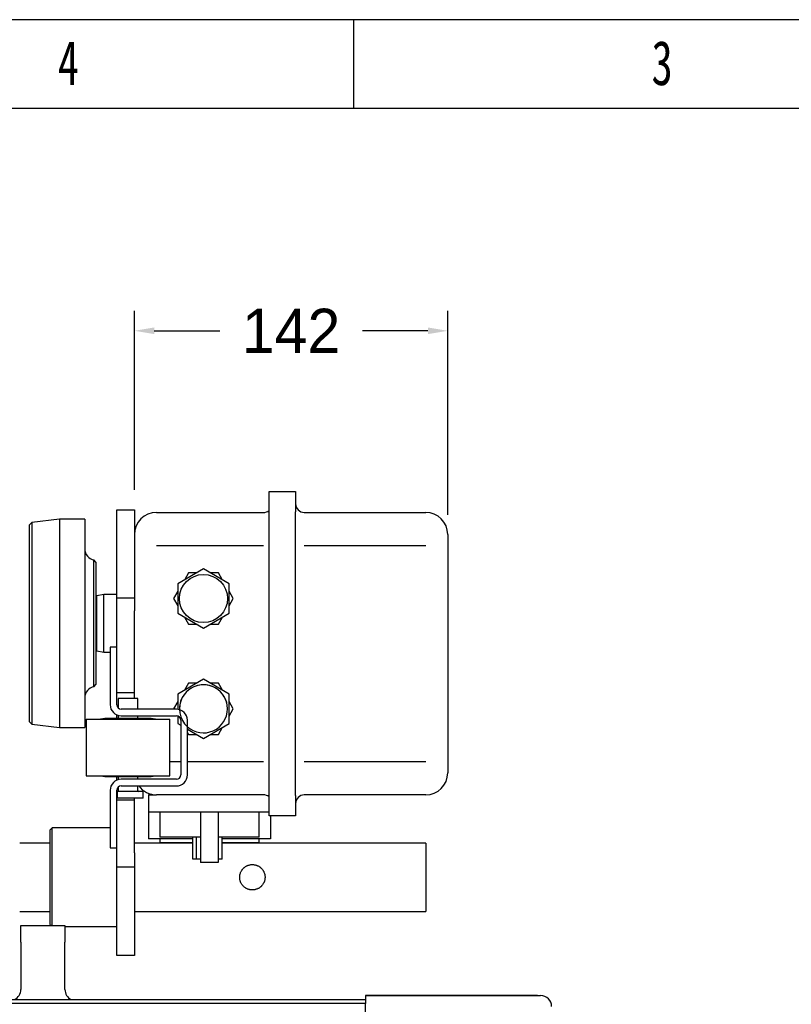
# Model space of a CAD drawing. Header units: millimetres. Extents: x -4265 to -1871, y -660 to 1033.
# Tile 41 of 42: x -2870 to -2520, y 587 to 1033. Entities that reach past the tile are written whole.
import ezdxf

# ---------------------------------------------------------------- set-up
doc = ezdxf.new("R2010")
doc.units = ezdxf.units.MM
doc.styles.add('样式 1', font='SimSun.ttf', dxfattribs={"width": 0.7, "height": 2.5})
doc.dimstyles.get("Standard").update_dxf_attribs({"dimtxt": 20, "dimasz": 9, "dimexe": 9, "dimexo": 9, "dimgap": 9, "dimtad": 0, "dimtih": 1, "dimtoh": 1, "dimdsep": 46, "dimtxsty": 'Standard', "dimcen": 0.09, "dimadec": 0, "dimazin": 0, "dimtfac": 1, "dimtofl": 0, "dimtmove": 0, "dimatfit": 3, "dimfxl": 0, "dimtolj": 1, "dimtzin": 0, "dimarcsym": 0})

# ---------------------------------------------------------------- blocks, each defined once
blk = doc.blocks.new('1')
at = {"lineweight": -3}
for p, q in [((5088.78, 1635.52), (2821.47, 1635.52)), ((4286.25, 1597.34), (4286.25, 1635.52)), ((5050.61, 1597.34), (2859.64, 1597.34))]:
    blk.add_line(p, q, dxfattribs=at)
at = {"lineweight": -3, "char_height": 19.0852, "attachment_point": 1, "style": '样式 1'}
for s, insert, width in [('{\\fSimSun|b0|i0|c134|p2;4}', (4159.16, 1626.51), 9.306), ('{\\fSimSun|b0|i0|c134|p2;3}', (4413.95, 1626.51), 7.9804)]:
    blk.add_mtext(s, dxfattribs=dict(at, insert=insert, width=width))
blk = doc.blocks.new('*D20')
at = {"color": 0, "lineweight": -2}
for p, q in [((-2817.93, 819.78), (-2817.93, 900.89)), ((-2675.93, 808.53), (-2675.93, 900.89)), ((-2808.93, 891.89), (-2779.26, 891.89)), ((-2684.93, 891.89), (-2714.6, 891.89))]:
    blk.add_line(p, q, dxfattribs=at)
at = {"color": 0, "lineweight": 18}
for points in [[(-2808.93, 893.39), (-2808.93, 890.39), (-2817.93, 891.89)], [(-2684.93, 893.39), (-2684.93, 890.39), (-2675.93, 891.89)]]:
    blk.add_solid(points, dxfattribs=at)
at = {"layer": 'Defpoints', "color": 0, "lineweight": 18}
for p in [(-2675.93, 891.89), (-2817.93, 810.78), (-2675.93, 799.53)]:
    blk.add_point(p, dxfattribs=at)
at = {"color": 0, "lineweight": 18, "insert": (-2746.93, 891.89), "char_height": 20, "attachment_point": 5}
blk.add_mtext('\\A1;142', dxfattribs=at)

msp = doc.modelspace()

# ---------------------------------------------------------------- linework, layer by layer
for p, q in [((-2756.928, 819.027), (-2744.928, 819.027)), ((-2756.928, 819.027), (-2744.928, 819.027)), ((-2756.928, 809.777), (-2756.928, 819.027)), ((-2744.928, 819.027), (-2744.928, 809.777)), ((-2825.928, 810.777), (-2817.928, 810.777)), ((-2825.928, 809.459), (-2825.928, 810.777)), ((-2825.928, 810.777), (-2817.928, 810.777)), ((-2825.928, 773.656), (-2825.928, 809.459)), ((-2817.928, 810.777), (-2817.928, 809.459)), ((-2817.928, 809.459), (-2817.928, 773.656)), ((-2807.928, 809.527), (-2759.428, 809.527)), ((-2807.928, 809.527), (-2759.428, 809.527)), ((-2756.928, 681.277), (-2756.928, 809.777)), ((-2744.928, 681.277), (-2744.928, 809.777)), ((-2740.928, 809.527), (-2685.928, 809.527)), ((-2740.928, 809.527), (-2685.928, 809.527)), ((-2864.435, 805.045), (-2865.428, 803.927)), ((-2865.428, 714.627), (-2865.428, 803.927)), ((-2851.928, 806.527), (-2864.435, 805.045)), ((-2864.435, 805.045), (-2864.435, 713.509)), ((-2851.928, 806.527), (-2851.928, 712.027)), ((-2840.428, 806.527), (-2851.928, 806.527)), ((-2840.428, 806.527), (-2840.428, 712.027)), ((-2675.928, 799.527), (-2675.928, 790.397)), ((-2675.928, 799.527), (-2675.928, 790.385)), ((-2807.928, 794.527), (-2759.428, 794.527)), ((-2740.928, 794.527), (-2685.928, 794.527)), ((-2675.928, 790.385), (-2675.928, 700.669)), ((-2836.262, 730.507), (-2836.262, 788.047)), ((-2835.428, 787.061), (-2836.262, 788.047)), ((-2835.428, 787.061), (-2835.428, 731.493)), ((-2786.628, 783.921), (-2798.228, 777.224)), ((-2793.383, 782.227), (-2795.294, 778.919)), ((-2789.563, 782.227), (-2793.383, 782.227)), ((-2775.028, 777.224), (-2786.628, 783.921)), ((-2779.873, 782.227), (-2783.694, 782.227)), ((-2777.963, 778.919), (-2779.873, 782.227)), ((-2798.228, 777.224), (-2798.228, 763.83)), ((-2775.028, 763.83), (-2775.028, 777.224)), ((-2831.728, 772.377), (-2834.928, 771.777)), ((-2831.728, 746.177), (-2831.728, 772.377)), ((-2825.928, 772.377), (-2831.728, 772.377)), ((-2825.928, 764.974), (-2825.928, 773.656)), ((-2817.928, 773.656), (-2817.928, 764.974)), ((-2798.228, 773.835), (-2800.138, 770.527)), ((-2773.118, 770.527), (-2775.029, 773.835)), ((-2834.928, 771.777), (-2835.428, 771.777)), ((-2834.928, 746.777), (-2834.928, 771.777)), ((-2825.928, 770.777), (-2817.928, 770.777)), ((-2800.138, 770.527), (-2798.228, 767.219)), ((-2775.029, 767.219), (-2773.118, 770.527)), ((-2825.928, 748.477), (-2825.928, 764.974)), ((-2817.928, 737.777), (-2817.928, 764.974)), ((-2798.228, 763.83), (-2786.628, 757.132)), ((-2786.628, 757.132), (-2775.028, 763.83)), ((-2795.294, 762.135), (-2793.383, 758.827)), ((-2793.383, 758.827), (-2789.563, 758.827)), ((-2783.694, 758.827), (-2779.873, 758.827)), ((-2779.873, 758.827), (-2777.963, 762.135)), ((-2835.428, 746.777), (-2834.928, 746.777)), ((-2834.928, 746.777), (-2831.728, 746.177)), ((-2831.728, 746.177), (-2828.928, 746.177)), ((-2825.928, 748.477), (-2828.928, 748.477)), ((-2828.928, 748.477), (-2828.928, 722.377)), ((-2825.928, 722.377), (-2825.928, 748.477)), ((-2817.928, 727.777), (-2817.928, 737.777)), ((-2786.628, 733.921), (-2798.228, 727.224)), ((-2793.383, 732.227), (-2795.294, 728.919)), ((-2789.563, 732.227), (-2793.383, 732.227)), ((-2775.028, 727.224), (-2786.628, 733.921)), ((-2779.873, 732.227), (-2783.694, 732.227)), ((-2777.963, 728.919), (-2779.873, 732.227)), ((-2836.262, 730.507), (-2835.428, 731.493)), ((-2817.928, 727.777), (-2825.928, 727.777)), ((-2817.928, 727.777), (-2825.928, 727.777)), ((-2817.928, 725.177), (-2817.928, 727.777)), ((-2820.828, 725.177), (-2825.278, 725.177)), ((-2825.278, 725.177), (-2825.278, 720.901)), ((-2816.378, 725.177), (-2820.828, 725.177)), ((-2816.378, 720.377), (-2816.378, 725.177)), ((-2798.228, 723.835), (-2800.138, 720.527)), ((-2798.228, 727.224), (-2798.228, 720.328)), ((-2773.118, 720.527), (-2775.029, 723.835)), ((-2775.028, 713.83), (-2775.028, 727.224)), ((-2798.928, 720.377), (-2823.928, 720.377)), ((-2800.138, 720.527), (-2800.052, 720.377)), ((-2775.029, 717.219), (-2773.118, 720.527)), ((-2865.428, 714.627), (-2864.435, 713.509)), ((-2839.778, 715.777), (-2801.878, 715.777)), ((-2839.778, 715.777), (-2839.778, 690.177)), ((-2831.328, 716.177), (-2833.328, 715.777)), ((-2820.828, 716.177), (-2831.328, 716.177)), ((-2825.928, 716.177), (-2825.928, 717.777)), ((-2825.278, 717.562), (-2825.278, 716.176)), ((-2823.928, 717.377), (-2798.928, 717.377)), ((-2810.328, 716.177), (-2820.828, 716.177)), ((-2816.378, 716.177), (-2816.378, 717.376)), ((-2808.328, 715.777), (-2810.328, 716.177)), ((-2801.878, 690.177), (-2801.878, 715.777)), ((-2798.252, 717.259), (-2798.228, 717.219)), ((-2798.228, 717.25), (-2798.228, 713.83)), ((-2796.928, 715.377), (-2796.928, 690.577)), ((-2793.928, 690.577), (-2793.928, 715.377)), ((-2864.435, 713.509), (-2851.928, 712.027)), ((-2851.928, 712.027), (-2840.428, 712.027)), ((-2798.228, 713.83), (-2796.928, 713.079)), ((-2793.928, 711.347), (-2786.628, 707.132)), ((-2793.928, 709.771), (-2793.383, 708.827)), ((-2786.628, 707.132), (-2775.028, 713.83)), ((-2779.873, 708.827), (-2777.963, 712.135)), ((-2793.383, 708.827), (-2789.563, 708.827)), ((-2783.694, 708.827), (-2779.873, 708.827)), ((-2796.928, 696.527), (-2801.878, 696.527)), ((-2759.428, 696.527), (-2793.928, 696.527)), ((-2685.928, 696.527), (-2740.928, 696.527)), ((-2675.928, 700.669), (-2675.928, 691.527)), ((-2839.778, 690.177), (-2801.878, 690.177)), ((-2833.328, 690.177), (-2831.328, 689.777)), ((-2831.328, 689.777), (-2820.828, 689.777)), ((-2825.928, 689.077), (-2825.928, 689.777)), ((-2825.928, 688.159), (-2825.928, 689.077)), ((-2825.278, 689.777), (-2825.278, 688.391)), ((-2798.928, 688.577), (-2823.928, 688.577)), ((-2820.828, 689.777), (-2810.328, 689.777)), ((-2816.378, 688.577), (-2816.378, 689.778)), ((-2810.328, 689.777), (-2808.328, 690.177)), ((-2828.928, 683.577), (-2828.928, 657.477)), ((-2825.928, 657.477), (-2825.928, 683.577)), ((-2813.928, 682.977), (-2825.728, 682.977)), ((-2825.728, 682.977), (-2825.728, 679.977)), ((-2825.278, 685.053), (-2825.278, 683.474)), ((-2823.928, 685.577), (-2798.928, 685.577)), ((-2816.378, 683.477), (-2816.378, 685.578)), ((-2813.928, 679.977), (-2813.928, 682.977)), ((-2817.928, 679.077), (-2825.928, 679.077)), ((-2813.928, 679.977), (-2825.728, 679.977)), ((-2817.928, 679.077), (-2817.928, 679.977)), ((-2817.928, 669.077), (-2817.928, 679.077)), ((-2811.428, 681.527), (-2811.578, 681.527)), ((-2811.578, 681.527), (-2811.578, 661.527)), ((-2811.428, 673.727), (-2811.428, 681.527)), ((-2811.428, 681.527), (-2807.928, 681.527)), ((-2811.428, 673.727), (-2811.428, 681.527)), ((-2759.428, 681.527), (-2807.928, 681.527)), ((-2759.428, 681.527), (-2807.928, 681.527)), ((-2756.928, 672.027), (-2756.928, 681.277)), ((-2744.928, 681.277), (-2744.928, 672.027)), ((-2685.928, 681.527), (-2740.928, 681.527)), ((-2685.928, 681.527), (-2740.928, 681.527)), ((-2806.428, 673.727), (-2811.428, 673.727)), ((-2787.928, 673.727), (-2806.428, 673.727)), ((-2806.428, 673.727), (-2806.428, 662.327)), ((-2787.928, 673.727), (-2787.928, 650.927)), ((-2779.928, 673.727), (-2787.928, 673.727)), ((-2779.928, 673.727), (-2779.928, 650.927)), ((-2761.428, 673.727), (-2779.928, 673.727)), ((-2756.928, 673.727), (-2761.428, 673.727)), ((-2761.428, 662.327), (-2761.428, 673.727)), ((-2744.928, 672.027), (-2756.928, 672.027)), ((-2744.928, 672.027), (-2756.928, 672.027)), ((-2756.278, 672.027), (-2756.278, 661.527)), ((-2855.228, 666.522), (-2856.228, 665.522)), ((-2856.228, 665.522), (-2856.228, 644.172)), ((-2855.228, 644.172), (-2855.228, 666.522)), ((-2828.928, 666.522), (-2855.228, 666.522)), ((-2817.928, 655.276), (-2817.928, 669.077)), ((-2791.428, 661.527), (-2811.578, 661.527)), ((-2789.728, 662.327), (-2806.428, 662.327)), ((-2806.428, 661.527), (-2806.428, 659.827)), ((-2791.428, 652.327), (-2791.428, 662.327)), ((-2788.645, 662.327), (-2789.728, 662.327)), ((-2789.728, 652.327), (-2789.728, 662.327)), ((-2787.928, 662.327), (-2788.645, 662.327)), ((-2779.211, 662.327), (-2779.928, 662.327)), ((-2778.128, 662.327), (-2779.211, 662.327)), ((-2756.278, 661.527), (-2778.129, 661.527)), ((-2778.128, 652.327), (-2778.128, 662.327)), ((-2761.428, 662.327), (-2778.128, 662.327)), ((-2761.428, 659.827), (-2761.428, 661.527)), ((-2856.227, 659.672), (-2869.907, 659.672)), ((-2828.928, 657.477), (-2825.928, 657.477)), ((-2825.928, 655.276), (-2825.928, 657.477)), ((-2791.431, 659.672), (-2817.932, 659.672)), ((-2791.429, 659.827), (-2806.428, 659.827)), ((-2685.928, 659.672), (-2778.132, 659.672)), ((-2761.428, 659.827), (-2778.128, 659.827)), ((-2685.928, 659.672), (-2685.928, 628.672)), ((-2825.928, 646.138), (-2825.928, 655.276)), ((-2817.928, 655.276), (-2817.928, 646.138)), ((-2789.728, 652.327), (-2791.428, 652.327)), ((-2787.928, 652.327), (-2789.728, 652.327)), ((-2778.128, 652.327), (-2779.928, 652.327)), ((-2817.928, 648.777), (-2825.928, 648.777)), ((-2779.928, 650.927), (-2787.928, 650.927)), ((-2856.228, 644.172), (-2856.228, 622.822)), ((-2855.228, 622.277), (-2855.228, 644.172)), ((-2825.928, 609.639), (-2825.928, 646.138)), ((-2817.928, 646.138), (-2817.928, 609.639)), ((-2869.907, 628.672), (-2856.227, 628.672)), ((-2817.932, 628.672), (-2685.928, 628.672)), ((-2869.41, 622.277), (-2849.41, 622.277)), ((-2869.41, 614.757), (-2869.41, 622.277)), ((-2869.41, 622.277), (-2849.41, 622.277)), ((-2856.228, 622.822), (-2855.684, 622.277)), ((-2849.41, 622.277), (-2849.41, 614.757)), ((-2849.409, 621.822), (-2825.928, 621.822)), ((-2869.41, 614.757), (-2869.41, 593.277)), ((-2849.41, 593.277), (-2849.41, 614.757)), ((-2825.928, 608.777), (-2825.928, 609.639)), ((-2817.928, 608.777), (-2825.928, 608.777)), ((-2817.928, 608.777), (-2825.928, 608.777)), ((-2817.928, 609.639), (-2817.928, 608.777)), ((-2651.112, 590.577), (-2713.16, 590.577)), ((-2713.16, 590.577), (-2713.16, 587.012)), ((-2713.16, 590.577), (-2651.112, 590.577)), ((-2651.112, 590.577), (-2635.331, 590.577)), ((-2635.32, 590.577), (-2651.101, 590.577)), ((-2635.331, 590.577), (-2633.86, 590.577)), ((-3008.058, 588.777), (-2713.16, 588.777)), ((-2713.16, 586.887), (-3008.058, 586.887)), ((-2713.16, 558.277), (-2713.16, 587.012))]:
    msp.add_line(p, q)
msp.add_circle((-2786.628, 770.527), 10.9)
msp.add_circle((-2786.628, 770.527), 10.9)
for centre, radius, start, end in [((-2740.928, 813.527), 4, 180, 270), ((-2807.928, 799.527), 10, 90, 180), ((-2759.428, 813.527), 4, 270, 308.68313), ((-2685.928, 799.527), 10, 0, 90), ((-2835.428, 792.977), 5, 180, 260.40593), ((-2835.428, 725.577), 5, 99.59407, 180), ((-2786.628, 720.527), 10.9, 0, 227.95312), ((-2786.628, 720.527), 10.9, 0, 181.845), ((-2823.928, 722.377), 5, 180, 270), ((-2823.928, 722.377), 2, 180, 270), ((-2798.928, 715.377), 5, 0, 90), ((-2786.628, 720.527), 10.9, 227.95312, 0), ((-2798.928, 715.377), 2, 0, 90), ((-2823.928, 683.577), 5, 90, 180), ((-2798.928, 690.577), 5, 270, 0), ((-2798.928, 690.577), 2, 270, 0), ((-2685.928, 691.527), 10, 270, 0), ((-2823.928, 683.577), 2, 90, 180), ((-2815.878, 683.477), 0.5, 180, 270), ((-2807.928, 691.527), 10, 216.51328, 270), ((-2759.428, 677.527), 4, 51.31687, 90), ((-2740.928, 677.527), 4, 90, 180), ((-2874.41, 593.277), 5, 295.84266, 0), ((-2844.41, 593.277), 5, 180, 244.15738), ((-2633.86, 585.577), 5, 0, 90)]:
    msp.add_arc(centre, radius, start, end)
for points, knots in [([(-2825.285, 683.475), (-2825.282, 683.432), (-2825.288, 683.343), (-2825.341, 683.222), (-2825.415, 683.126), (-2825.492, 683.061), (-2825.561, 683.023), (-2825.611, 683.004), (-2825.646, 682.993), (-2825.679, 682.985), (-2825.716, 682.98), (-2825.734, 682.978), (-2825.735, 682.98)], [0, 0, 0, 0, 0.1014477, 0.2155703, 0.3121805, 0.3943797, 0.4612672, 0.5108289, 0.5565107, 0.6200704, 0.7416939, 1, 1, 1, 1]), ([(-2758.749, 643.687), (-2758.733, 643.879), (-2758.726, 644.069), (-2758.732, 644.447), (-2758.756, 644.824), (-2758.818, 645.198), (-2758.878, 645.478), (-2758.9, 645.571), (-2758.95, 645.754), (-2758.976, 645.845), (-2759.063, 646.115), (-2759.13, 646.29), (-2759.279, 646.634), (-2759.362, 646.802), (-2759.499, 647.049), (-2759.547, 647.13), (-2759.646, 647.29), (-2759.698, 647.369), (-2759.858, 647.6), (-2759.972, 647.748), (-2760.212, 648.031), (-2760.339, 648.167), (-2760.539, 648.362), (-2760.608, 648.425), (-2760.713, 648.518), (-2760.749, 648.549), (-2760.821, 648.609), (-2760.857, 648.639), (-2761.041, 648.785), (-2761.193, 648.894), (-2761.505, 649.097), (-2761.666, 649.191), (-2761.997, 649.363), (-2762.168, 649.441), (-2762.387, 649.528), (-2762.431, 649.545), (-2762.52, 649.579), (-2762.565, 649.595), (-2762.699, 649.641), (-2762.79, 649.669), (-2763.062, 649.748), (-2763.428, 649.835), (-2763.802, 649.885), (-2764.085, 649.909), (-2764.18, 649.915), (-2764.323, 649.92), (-2764.371, 649.921), (-2764.466, 649.922), (-2764.514, 649.922), (-2764.753, 649.919), (-2764.943, 649.906), (-2765.318, 649.864), (-2765.504, 649.833), (-2765.874, 649.753), (-2766.057, 649.705), (-2766.329, 649.617), (-2766.418, 649.586), (-2766.595, 649.519), (-2766.682, 649.484), (-2766.94, 649.372), (-2767.108, 649.289), (-2767.435, 649.107), (-2767.594, 649.009), (-2767.787, 648.875), (-2767.825, 648.848), (-2767.902, 648.792), (-2768.014, 648.708), (-2768.124, 648.62), (-2768.337, 648.439), (-2768.473, 648.312), (-2768.732, 648.046), (-2768.855, 647.906), (-2769.03, 647.687), (-2769.086, 647.613), (-2769.169, 647.498), (-2769.196, 647.459), (-2769.249, 647.382), (-2769.276, 647.343), (-2769.403, 647.146), (-2769.497, 646.984), (-2769.669, 646.653), (-2769.747, 646.483), (-2769.886, 646.135), (-2769.948, 645.956), (-2770.014, 645.728), (-2770.027, 645.682), (-2770.051, 645.589), (-2770.086, 645.451), (-2770.115, 645.312), (-2770.167, 645.033), (-2770.217, 644.659), (-2770.231, 644.281), (-2770.227, 643.995), (-2770.223, 643.9), (-2770.214, 643.757), (-2770.21, 643.709), (-2770.201, 643.614), (-2770.197, 643.566), (-2770.17, 643.33), (-2770.139, 643.143), (-2770.059, 642.775), (-2770.01, 642.592), (-2769.924, 642.323), (-2769.893, 642.234), (-2769.842, 642.1), (-2769.825, 642.056), (-2769.789, 641.968), (-2769.771, 641.924), (-2769.677, 641.707), (-2769.594, 641.539), (-2769.412, 641.212), (-2769.313, 641.054), (-2769.154, 640.823), (-2769.099, 640.748), (-2768.985, 640.599), (-2768.926, 640.526), (-2768.743, 640.311), (-2768.615, 640.174), (-2768.348, 639.915), (-2768.209, 639.792), (-2767.918, 639.561), (-2767.767, 639.451), (-2767.57, 639.324), (-2767.53, 639.299), (-2767.45, 639.249), (-2767.41, 639.225), (-2767.287, 639.154), (-2767.205, 639.109), (-2766.955, 638.979), (-2766.785, 638.902), (-2766.437, 638.763), (-2766.26, 638.702), (-2765.989, 638.623), (-2765.897, 638.599), (-2765.759, 638.566), (-2765.712, 638.556), (-2765.619, 638.536), (-2765.572, 638.527), (-2765.337, 638.483), (-2765.149, 638.458), (-2764.772, 638.427), (-2764.583, 638.42), (-2764.205, 638.426), (-2764.016, 638.438), (-2763.779, 638.465), (-2763.732, 638.471), (-2763.637, 638.484), (-2763.59, 638.491), (-2763.448, 638.514), (-2763.355, 638.532), (-2763.077, 638.592), (-2762.713, 638.69), (-2762.361, 638.823), (-2762.145, 638.917), (-2762.102, 638.936), (-2762.016, 638.976), (-2761.974, 638.996), (-2761.846, 639.059), (-2761.763, 639.103), (-2761.517, 639.24), (-2761.358, 639.339), (-2761.052, 639.551), (-2760.904, 639.664), (-2760.691, 639.845), (-2760.621, 639.907), (-2760.518, 640.003), (-2760.484, 640.036), (-2760.417, 640.102), (-2760.384, 640.135), (-2760.22, 640.303), (-2760.097, 640.443), (-2759.865, 640.734), (-2759.757, 640.885), (-2759.554, 641.198), (-2759.459, 641.36), (-2759.351, 641.57), (-2759.33, 641.612), (-2759.288, 641.697), (-2759.227, 641.826), (-2759.172, 641.956), (-2759.068, 642.217), (-2759.007, 642.395), (-2758.903, 642.755), (-2758.859, 642.937), (-2758.808, 643.215), (-2758.793, 643.309), (-2758.774, 643.45), (-2758.768, 643.497), (-2758.758, 643.592), (-2758.753, 643.64), (-2758.749, 643.687)], [0, 0, 0, 0, 0.015625, 0.015625, 0.03125, 0.046875, 0.046875, 0.0546875, 0.0546875, 0.0625, 0.0625, 0.078125, 0.078125, 0.09375, 0.09375, 0.1015625, 0.1015625, 0.109375, 0.109375, 0.125, 0.125, 0.140625, 0.140625, 0.1484375, 0.1484375, 0.1523438, 0.1523438, 0.15625, 0.15625, 0.171875, 0.171875, 0.1875, 0.1875, 0.203125, 0.203125, 0.2070313, 0.2070313, 0.2109375, 0.2109375, 0.21875, 0.21875, 0.234375, 0.25, 0.25, 0.2578125, 0.2578125, 0.2617188, 0.2617188, 0.265625, 0.265625, 0.28125, 0.28125, 0.296875, 0.296875, 0.3125, 0.3125, 0.3203125, 0.3203125, 0.328125, 0.328125, 0.34375, 0.34375, 0.359375, 0.359375, 0.3632812, 0.3632812, 0.3671875, 0.375, 0.375, 0.390625, 0.390625, 0.40625, 0.40625, 0.4140625, 0.4140625, 0.4179687, 0.4179687, 0.421875, 0.421875, 0.4375, 0.4375, 0.453125, 0.453125, 0.46875, 0.46875, 0.4726562, 0.4726562, 0.4765625, 0.484375, 0.484375, 0.5, 0.515625, 0.515625, 0.5234375, 0.5234375, 0.5273437, 0.5273437, 0.53125, 0.53125, 0.546875, 0.546875, 0.5625, 0.5625, 0.5703125, 0.5703125, 0.5742187, 0.5742187, 0.578125, 0.578125, 0.59375, 0.59375, 0.609375, 0.609375, 0.6171875, 0.6171875, 0.625, 0.625, 0.640625, 0.640625, 0.65625, 0.65625, 0.671875, 0.671875, 0.6757812, 0.6757812, 0.6796875, 0.6796875, 0.6875, 0.6875, 0.703125, 0.703125, 0.71875, 0.71875, 0.7265625, 0.7265625, 0.7304687, 0.7304687, 0.734375, 0.734375, 0.75, 0.75, 0.765625, 0.765625, 0.78125, 0.78125, 0.7851562, 0.7851562, 0.7890625, 0.7890625, 0.796875, 0.796875, 0.8125, 0.828125, 0.828125, 0.8320312, 0.8320312, 0.8359375, 0.8359375, 0.84375, 0.84375, 0.859375, 0.859375, 0.875, 0.875, 0.8828125, 0.8828125, 0.8867187, 0.8867187, 0.890625, 0.890625, 0.90625, 0.90625, 0.921875, 0.921875, 0.9375, 0.9375, 0.9414062, 0.9414062, 0.9453125, 0.953125, 0.953125, 0.96875, 0.96875, 0.984375, 0.984375, 0.9921875, 0.9921875, 0.9960937, 0.9960937, 1, 1, 1, 1])]:
    msp.add_open_spline(points, degree=3, knots=knots)

# ---------------------------------------------------------------- block references
at = {"xscale": 1.056, "yscale": 1.056, "zscale": 1.056}
msp.add_blockref('1', (-7244.707, -694.19), dxfattribs=at)

# ---------------------------------------------------------------- dimensions: what is measured, and where the dimension line sits
at = {"lineweight": 18}
dim = msp.add_linear_dim(base=(-2675.928, 891.888), p1=(-2817.928, 810.777), p2=(-2675.928, 799.527), dimstyle='Standard', dxfattribs=at)
dim.commit()
dim.dimension.update_dxf_attribs({"geometry": '*D20', "text_midpoint": (-2746.928, 891.888)})

doc.saveas('drawing.dxf')
